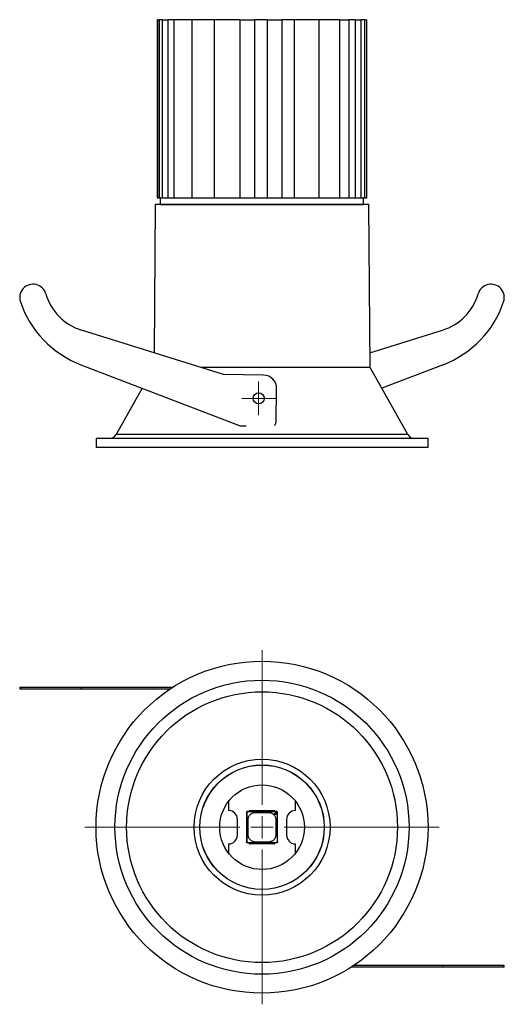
# Model space of a CAD drawing. Header units: millimetres. Extents: x 541 to 650, y 339 to 560.
import ezdxf

# ---------------------------------------------------------------- set-up
doc = ezdxf.new("R2010")
doc.units = ezdxf.units.MM

# ---------------------------------------------------------------- blocks, each defined once
blk = doc.blocks.new('SW_CENTERMARKSYMBOL_0')
at = {"color": 0, "linetype": 'Continuous', "lineweight": 18}
for p, q in [((0, 2.5), (0, 3.75)), ((0, 0), (0, 2.5)), ((-2.5, 0), (-3.75, 0)), ((0, 0), (-2.5, 0)), ((0, 0), (0, -2.5)), ((0, 0), (2.5, 0)), ((2.5, 0), (3.75, 0)), ((0, -2.5), (0, -3.75))]:
    blk.add_line(p, q, dxfattribs=at)
blk = doc.blocks.new('SW_CENTERMARKSYMBOL_1')
at = {"color": 0, "linetype": 'Continuous', "lineweight": 18}
for p, q in [((0, 5), (0, 39.75)), ((0, 0), (0, 2.5)), ((-5, 0), (-39.75, 0)), ((0, 0), (-2.5, 0)), ((0, 0), (0, -2.5)), ((0, 0), (2.5, 0)), ((5, 0), (39.75, 0)), ((0, -5), (0, -39.75))]:
    blk.add_line(p, q, dxfattribs=at)

msp = doc.modelspace()

# ---------------------------------------------------------------- linework, layer by layer
at = {"color": 7, "linetype": 'Continuous', "lineweight": 25}
for p, q in [((571.99, 559.81), (571.99, 519.81)), ((572.02, 559.81), (571.99, 559.81)), ((572.02, 559.81), (572.02, 519.81)), ((572.02, 559.81), (572.41, 559.81)), ((572.02, 559.81), (572.02, 519.81)), ((572.02, 559.81), (572.02, 559.81)), ((572.41, 559.81), (572.41, 519.81)), ((573.12, 559.81), (572.41, 559.81)), ((572.41, 559.81), (572.41, 519.81)), ((572.41, 559.81), (572.41, 559.81)), ((573.12, 559.81), (573.12, 519.81)), ((573.12, 559.81), (574.35, 559.81)), ((573.12, 559.81), (573.12, 519.81)), ((573.12, 559.81), (573.12, 559.81)), ((574.35, 559.81), (574.35, 519.81)), ((575.74, 559.81), (574.35, 559.81)), ((574.35, 559.81), (574.35, 519.81)), ((574.35, 559.81), (574.35, 559.81)), ((575.74, 559.81), (575.74, 519.81)), ((579.71, 559.81), (575.74, 559.81)), ((575.74, 559.81), (575.74, 519.81)), ((575.74, 559.81), (575.74, 559.81)), ((579.71, 559.81), (579.71, 519.81)), ((584.76, 559.81), (579.71, 559.81)), ((579.71, 559.81), (579.71, 519.81)), ((579.71, 559.81), (579.71, 559.81)), ((584.76, 559.81), (584.76, 519.81)), ((590.53, 559.81), (584.76, 559.81)), ((584.76, 559.81), (584.76, 519.81)), ((584.76, 559.81), (584.76, 559.81)), ((590.53, 559.81), (590.53, 519.81)), ((590.53, 559.81), (593.81, 559.81)), ((590.53, 559.81), (590.53, 519.81)), ((590.53, 559.81), (590.53, 559.81)), ((593.81, 559.81), (593.81, 519.81)), ((596.65, 559.81), (593.81, 559.81)), ((593.81, 559.81), (593.81, 519.81)), ((593.81, 559.81), (593.81, 559.81)), ((596.65, 559.81), (596.65, 519.81)), ((596.65, 559.81), (596.65, 519.81)), ((596.65, 559.81), (596.65, 559.81)), ((596.65, 559.81), (599.94, 559.81)), ((599.94, 559.81), (599.94, 519.81)), ((599.94, 559.81), (599.94, 519.81)), ((599.94, 559.81), (599.94, 559.81)), ((602.68, 559.81), (599.94, 559.81)), ((602.68, 559.81), (602.68, 519.81)), ((602.68, 559.81), (602.68, 519.81)), ((602.68, 559.81), (602.68, 559.81)), ((608.23, 559.81), (602.68, 559.81)), ((608.23, 559.81), (608.23, 519.81)), ((608.23, 559.81), (608.23, 519.81)), ((608.23, 559.81), (608.23, 559.81)), ((612.91, 559.81), (608.23, 559.81)), ((612.91, 559.81), (612.91, 519.81)), ((612.91, 559.81), (612.91, 519.81)), ((612.91, 559.81), (612.91, 559.81)), ((612.91, 559.81), (614.95, 559.81)), ((614.95, 559.81), (614.95, 519.81)), ((614.95, 559.81), (614.95, 519.81)), ((614.95, 559.81), (614.95, 559.81)), ((616.39, 559.81), (614.95, 559.81)), ((616.39, 559.81), (616.39, 519.81)), ((616.39, 559.81), (616.39, 519.81)), ((616.39, 559.81), (616.39, 559.81)), ((616.39, 559.81), (617.69, 559.81)), ((617.69, 559.81), (617.69, 519.81)), ((617.7, 559.81), (617.69, 559.81)), ((617.7, 559.81), (617.7, 519.81)), ((618.46, 559.81), (617.7, 559.81)), ((618.46, 559.81), (618.46, 519.81)), ((618.46, 559.81), (618.46, 519.81)), ((618.46, 559.81), (618.46, 559.81)), ((618.46, 559.81), (618.93, 559.81)), ((618.93, 559.81), (618.93, 519.81)), ((618.93, 559.81), (618.93, 519.81)), ((618.93, 559.81), (618.93, 559.81)), ((618.99, 559.81), (618.93, 559.81)), ((618.99, 519.81), (618.99, 559.81)), ((572.02, 519.81), (571.99, 519.81)), ((572.02, 519.81), (572.41, 519.81)), ((572.02, 519.81), (572.02, 519.81)), ((572.74, 519.81), (572.41, 519.81)), ((572.41, 519.81), (572.41, 519.81)), ((572.74, 518.31), (572.74, 519.81)), ((572.74, 519.81), (618.24, 519.81)), ((618.46, 519.81), (618.24, 519.81)), ((618.24, 518.31), (618.24, 519.81)), ((618.46, 519.81), (618.46, 519.81)), ((618.46, 519.81), (618.93, 519.81)), ((618.93, 519.81), (618.93, 519.81)), ((618.99, 519.81), (618.93, 519.81)), ((571.49, 518.31), (571.26, 485.05)), ((619.49, 518.31), (571.49, 518.31)), ((572.74, 518.31), (618.24, 518.31)), ((619.74, 481.75), (619.49, 518.31)), ((586.82, 480.2), (554.96, 490.14)), ((619.71, 485.05), (636.02, 490.14)), ((554.82, 482.37), (590.62, 468.63)), ((636.15, 482.37), (622.37, 477.08)), ((619.74, 481.75), (581.86, 481.75)), ((595.82, 480.04), (586.82, 480.2)), ((628.21, 466.7), (619.74, 481.75)), ((568.61, 477.08), (562.76, 466.7)), ((598.64, 469.49), (598.77, 476.99)), ((590.62, 468.63), (591.94, 468.61)), ((558.24, 465.81), (558.24, 463.81)), ((632.74, 465.81), (558.24, 465.81)), ((632.74, 463.81), (632.74, 465.81)), ((632.74, 463.81), (558.24, 463.81)), ((541.12, 410), (541.12, 409.6)), ((541.12, 410), (541.27, 410)), ((541.12, 409.6), (541.27, 409.6)), ((541.27, 410), (541.27, 409.6)), ((541.27, 410), (554.82, 410)), ((541.27, 409.6), (554.82, 409.6)), ((554.82, 410), (554.82, 409.6)), ((554.82, 410), (575.53, 410)), ((554.82, 409.6), (574.91, 409.6)), ((587.99, 384.38), (587.99, 382.3)), ((602.99, 382.3), (602.99, 384.38)), ((589.99, 376.8), (589.99, 380.3)), ((591.99, 381.85), (591.99, 375.25)), ((592.05, 381.79), (591.99, 381.85)), ((592.05, 381.79), (592.05, 375.31)), ((592.25, 381.99), (592.19, 382.05)), ((592.59, 382.05), (592.19, 382.05)), ((598.73, 381.99), (592.25, 381.99)), ((592.59, 382.15), (592.59, 382.02)), ((598.39, 382.02), (592.59, 382.02)), ((592.8, 382.25), (592.69, 382.25)), ((598.09, 382.2), (592.89, 382.2)), ((596.94, 381.81), (594.04, 381.81)), ((598.29, 382.25), (598.17, 382.25)), ((598.39, 382.02), (598.39, 382.15)), ((598.79, 382.05), (598.39, 382.05)), ((598.73, 381.99), (598.79, 382.05)), ((598.93, 381.79), (598.99, 381.85)), ((598.93, 375.31), (598.93, 381.79)), ((598.99, 375.25), (598.99, 381.85)), ((600.99, 380.3), (600.99, 376.8)), ((592.28, 380.05), (592.28, 377.05)), ((598.7, 377.05), (598.7, 380.05)), ((587.99, 374.8), (587.99, 372.72)), ((592.05, 375.31), (591.99, 375.25)), ((592.25, 375.11), (592.19, 375.05)), ((592.59, 375.05), (592.19, 375.05)), ((592.25, 375.11), (598.73, 375.11)), ((592.59, 375.07), (598.39, 375.07)), ((592.59, 375.07), (592.59, 374.95)), ((592.69, 374.85), (592.8, 374.85)), ((592.89, 374.9), (598.09, 374.9)), ((594.04, 375.29), (596.94, 375.29)), ((598.17, 374.85), (598.29, 374.85)), ((598.39, 374.95), (598.39, 375.07)), ((598.79, 375.05), (598.39, 375.05)), ((598.73, 375.11), (598.79, 375.05)), ((598.99, 375.25), (598.93, 375.31)), ((602.99, 372.72), (602.99, 374.8)), ((636.15, 347.1), (615.45, 347.1)), ((636.15, 347.5), (616.06, 347.5)), ((636.15, 347.1), (636.15, 347.5)), ((649.7, 347.5), (636.15, 347.5)), ((649.7, 347.1), (636.15, 347.1)), ((649.7, 347.1), (649.7, 347.5)), ((649.86, 347.5), (649.7, 347.5)), ((649.86, 347.1), (649.7, 347.1)), ((649.86, 347.1), (649.86, 347.5))]:
    msp.add_line(p, q, dxfattribs=at)
at = {"color": 8, "linetype": 'Continuous', "lineweight": 25}
msp.add_line((628.21, 466.7), (562.76, 466.7), dxfattribs=at)
at = {"color": 7, "linetype": 'Continuous', "lineweight": 25}
for centre, radius in [((594.73, 474.81), 1.25), ((595.49, 378.55), 37.25), ((595.49, 378.55), 33), ((595.49, 378.55), 30.39), ((595.49, 378.55), 15.26), ((595.49, 378.55), 13.97), ((595.49, 378.55), 13.95), ((595.49, 378.55), 9.5), ((598.52, 381.58), 0.138)]:
    msp.add_circle(centre, radius, dxfattribs=at)
for centre, radius, start, end in [((544.12, 497.45), 3, 16.0478, 198.6561), ((646.86, 497.45), 3, 341.3439, 163.9522), ((558.53, 501.59), 12, 196.0478, 252.6761), ((632.44, 501.59), 12, 287.3239, 343.9522), ((563.07, 503.84), 23, 198.6561, 249), ((627.91, 503.84), 23, 291, 341.3439), ((595.77, 477.04), 3, 359, 89), ((597.64, 469.51), 1, 310.0233, 359), ((561.24, 467.56), 1.75, 270, 330.6082), ((629.74, 467.56), 1.75, 209.3918, 270), ((587.99, 380.3), 2, 360, 90), ((598.52, 381.58), 0.118, 0, 180), ((598.52, 381.58), 0.118, 180, 0), ((602.99, 380.3), 2, 90, 180), ((587.99, 376.8), 2, 270, 0), ((602.99, 376.8), 2, 180, 270)]:
    msp.add_arc(centre, radius, start, end, dxfattribs=at)
for points, knots in [([(592.19, 382.05), (592.17, 382.05), (592.14, 382.04), (592.1, 382.03), (592.06, 382), (592.03, 381.97), (592.01, 381.93), (591.99, 381.89), (591.99, 381.86), (591.99, 381.85)], [0, 0, 0, 0, 0.143075, 0.285932, 0.428658, 0.571341, 0.714067, 0.856925, 1, 1, 1, 1]), ([(592.25, 381.99), (592.23, 381.98), (592.21, 381.98), (592.17, 381.97), (592.14, 381.95), (592.1, 381.92), (592.06, 381.87), (592.05, 381.81), (592.05, 381.79)], [0, 0, 0, 0, 0.128159, 0.251209, 0.373839, 0.500782, 0.745247, 1, 1, 1, 1]), ([(594.04, 381.81), (593.99, 381.81), (593.9, 381.8), (593.77, 381.79), (593.64, 381.76), (593.51, 381.73), (593.32, 381.66), (593.06, 381.53), (592.78, 381.3), (592.56, 381.02), (592.41, 380.74), (592.33, 380.49), (592.29, 380.27), (592.28, 380.12), (592.28, 380.05)], [0, 0, 0, 0, 0.048321, 0.096226, 0.143988, 0.191881, 0.240179, 0.369848, 0.500044, 0.629685, 0.75991, 0.839892, 0.919495, 1, 1, 1, 1]), ([(592.69, 382.25), (592.68, 382.25), (592.66, 382.25), (592.64, 382.23), (592.61, 382.22), (592.59, 382.19), (592.59, 382.16), (592.59, 382.15)], [0, 0, 0, 0, 0.167535, 0.330448, 0.500633, 0.74883, 1, 1, 1, 1]), ([(592.89, 382.2), (592.88, 382.2), (592.86, 382.2), (592.84, 382.21), (592.82, 382.22), (592.81, 382.24), (592.8, 382.25)], [0, 0, 0, 0, 0.248527, 0.499899, 0.748555, 1, 1, 1, 1]), ([(598.7, 380.05), (598.7, 380.09), (598.69, 380.18), (598.68, 380.31), (598.65, 380.44), (598.62, 380.57), (598.55, 380.77), (598.42, 381.02), (598.19, 381.3), (597.91, 381.53), (597.63, 381.67), (597.38, 381.76), (597.16, 381.8), (597.01, 381.8), (596.94, 381.81)], [0, 0, 0, 0, 0.048321, 0.096226, 0.143988, 0.191881, 0.240179, 0.369848, 0.500044, 0.629685, 0.75991, 0.839892, 0.919495, 1, 1, 1, 1]), ([(598.17, 382.25), (598.17, 382.24), (598.16, 382.23), (598.14, 382.21), (598.11, 382.2), (598.1, 382.2), (598.09, 382.2)], [0, 0, 0, 0, 0.248527, 0.499899, 0.748555, 1, 1, 1, 1]), ([(598.39, 382.15), (598.39, 382.16), (598.39, 382.17), (598.37, 382.2), (598.36, 382.22), (598.33, 382.24), (598.3, 382.25), (598.29, 382.25)], [0, 0, 0, 0, 0.167535, 0.330448, 0.500633, 0.74883, 1, 1, 1, 1]), ([(598.52, 381.39), (598.5, 381.39), (598.48, 381.39), (598.45, 381.4), (598.41, 381.42), (598.38, 381.45), (598.34, 381.5), (598.33, 381.58), (598.34, 381.65), (598.38, 381.71), (598.44, 381.75), (598.49, 381.76), (598.52, 381.76)], [0, 0, 0, 0, 0.062776, 0.123818, 0.18567, 0.250784, 0.374842, 0.500715, 0.624485, 0.750184, 0.873496, 1, 1, 1, 1]), ([(598.62, 381.58), (598.62, 381.59), (598.61, 381.6), (598.6, 381.63), (598.59, 381.65), (598.56, 381.67), (598.52, 381.68), (598.48, 381.67), (598.45, 381.65), (598.42, 381.62), (598.42, 381.59), (598.42, 381.58)], [0, 0, 0, 0, 0.082773, 0.163987, 0.24961, 0.374001, 0.499682, 0.620304, 0.749564, 0.874745, 1, 1, 1, 1]), ([(598.42, 381.58), (598.42, 381.57), (598.42, 381.55), (598.44, 381.51), (598.47, 381.48), (598.52, 381.47), (598.56, 381.48), (598.6, 381.51), (598.61, 381.55), (598.62, 381.57), (598.62, 381.58)], [0, 0, 0, 0, 0.09699, 0.188846, 0.374061, 0.505483, 0.636777, 0.812413, 0.90631, 1, 1, 1, 1]), ([(598.52, 381.76), (598.53, 381.76), (598.55, 381.76), (598.59, 381.75), (598.62, 381.73), (598.66, 381.7), (598.69, 381.65), (598.71, 381.58), (598.69, 381.5), (598.65, 381.44), (598.59, 381.4), (598.54, 381.39), (598.52, 381.39)], [0, 0, 0, 0, 0.062763, 0.123802, 0.18566, 0.250787, 0.37335, 0.500484, 0.623046, 0.750179, 0.873502, 1, 1, 1, 1]), ([(598.93, 381.79), (598.93, 381.8), (598.92, 381.83), (598.91, 381.86), (598.89, 381.9), (598.86, 381.94), (598.81, 381.98), (598.75, 381.98), (598.73, 381.99)], [0, 0, 0, 0, 0.128159, 0.251209, 0.373839, 0.500782, 0.745247, 1, 1, 1, 1]), ([(598.99, 381.85), (598.99, 381.86), (598.98, 381.89), (598.97, 381.93), (598.95, 381.97), (598.91, 382), (598.88, 382.03), (598.83, 382.04), (598.8, 382.05), (598.79, 382.05)], [0, 0, 0, 0, 0.143056, 0.285902, 0.428625, 0.57131, 0.714044, 0.856912, 1, 1, 1, 1]), ([(592.28, 377.05), (592.28, 377), (592.28, 376.91), (592.3, 376.78), (592.32, 376.65), (592.36, 376.52), (592.42, 376.33), (592.56, 376.07), (592.78, 375.79), (593.06, 375.57), (593.34, 375.42), (593.6, 375.34), (593.82, 375.29), (593.96, 375.29), (594.04, 375.29)], [0, 0, 0, 0, 0.048321, 0.096226, 0.143988, 0.191881, 0.240179, 0.369848, 0.500044, 0.629685, 0.75991, 0.839892, 0.919495, 1, 1, 1, 1]), ([(596.94, 375.29), (596.98, 375.29), (597.07, 375.29), (597.2, 375.31), (597.33, 375.33), (597.46, 375.36), (597.66, 375.43), (597.91, 375.56), (598.19, 375.79), (598.42, 376.07), (598.56, 376.35), (598.65, 376.61), (598.69, 376.83), (598.69, 376.97), (598.7, 377.05)], [0, 0, 0, 0, 0.048321, 0.096226, 0.143988, 0.191881, 0.240179, 0.369848, 0.500044, 0.629685, 0.75991, 0.839892, 0.919495, 1, 1, 1, 1]), ([(592.19, 375.05), (592.17, 375.05), (592.15, 375.05), (592.11, 375.06), (592.08, 375.08), (592.04, 375.1), (592.02, 375.13), (592, 375.17), (591.99, 375.21), (591.99, 375.23), (591.99, 375.25)], [0, 0, 0, 0, 0.127158, 0.249584, 0.372326, 0.500395, 0.622912, 0.749941, 0.874981, 1, 1, 1, 1]), ([(592.05, 375.31), (592.05, 375.29), (592.05, 375.27), (592.06, 375.23), (592.08, 375.2), (592.11, 375.16), (592.17, 375.12), (592.22, 375.11), (592.25, 375.11)], [0, 0, 0, 0, 0.128159, 0.251209, 0.373839, 0.500782, 0.745247, 1, 1, 1, 1]), ([(592.59, 374.95), (592.59, 374.94), (592.59, 374.92), (592.6, 374.9), (592.62, 374.87), (592.65, 374.85), (592.67, 374.85), (592.69, 374.85)], [0, 0, 0, 0, 0.167535, 0.330448, 0.500633, 0.74883, 1, 1, 1, 1]), ([(592.8, 374.85), (592.81, 374.85), (592.82, 374.87), (592.84, 374.88), (592.86, 374.89), (592.88, 374.9), (592.89, 374.9)], [0, 0, 0, 0, 0.248527, 0.499899, 0.748555, 1, 1, 1, 1]), ([(598.09, 374.9), (598.1, 374.9), (598.11, 374.89), (598.14, 374.88), (598.16, 374.87), (598.17, 374.85), (598.17, 374.85)], [0, 0, 0, 0, 0.248527, 0.499899, 0.748555, 1, 1, 1, 1]), ([(598.29, 374.85), (598.3, 374.85), (598.31, 374.85), (598.34, 374.86), (598.36, 374.88), (598.38, 374.91), (598.39, 374.93), (598.39, 374.95)], [0, 0, 0, 0, 0.167535, 0.330448, 0.500633, 0.74883, 1, 1, 1, 1]), ([(598.73, 375.11), (598.74, 375.11), (598.77, 375.11), (598.8, 375.12), (598.84, 375.14), (598.88, 375.17), (598.92, 375.23), (598.92, 375.28), (598.93, 375.31)], [0, 0, 0, 0, 0.128159, 0.251209, 0.373839, 0.500782, 0.745247, 1, 1, 1, 1]), ([(598.99, 375.25), (598.99, 375.23), (598.99, 375.21), (598.97, 375.17), (598.96, 375.13), (598.93, 375.1), (598.9, 375.08), (598.86, 375.06), (598.83, 375.05), (598.8, 375.05), (598.79, 375.05)], [0, 0, 0, 0, 0.127158, 0.249583, 0.372324, 0.500394, 0.62291, 0.74994, 0.87498, 1, 1, 1, 1])]:
    msp.add_open_spline(points, degree=3, knots=knots, dxfattribs=at)
for points in [[(598.4, 381.58), (598.4, 381.58), (598.41, 381.58), (598.42, 381.58)], [(598.62, 381.58), (598.62, 381.58), (598.63, 381.58), (598.64, 381.58)]]:
    msp.add_open_spline(points, degree=3, dxfattribs=at)

# ---------------------------------------------------------------- block references
at = {"color": 7, "linetype": 'Continuous', "lineweight": 0}
for name, p in [('SW_CENTERMARKSYMBOL_0', (594.73, 474.81)), ('SW_CENTERMARKSYMBOL_1', (595.49, 378.55))]:
    msp.add_blockref(name, p, dxfattribs=at)

doc.saveas('drawing.dxf')
